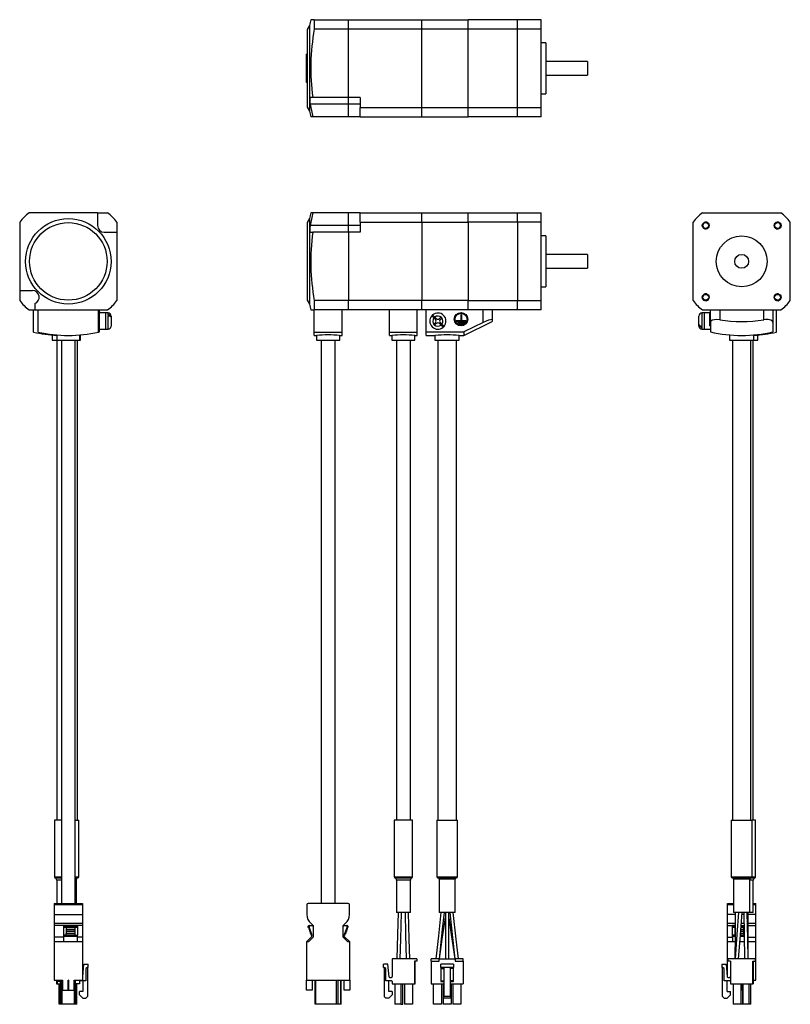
# Model space of a CAD drawing. Extents: x 46 to 379, y -183 to 710.
# Tile 1 of 2: x 46 to 379, y -183 to 242. Entities that reach past the tile are written whole.
import ezdxf

# ---------------------------------------------------------------- set-up
doc = ezdxf.new("R2010")
doc.units = 0
doc.layers.add('SLD-0', color=7, linetype='CONTINUOUS')

msp = doc.modelspace()

# ---------------------------------------------------------------- linework, layer by layer
at = {"layer": 'SLD-0', "color": 7, "linetype": 'CONTINUOUS'}
for p, q in [((170.96, 239.63), (169.96, 237.9)), ((170.96, 239.63), (170.96, 221.15)), ((172.95, 242.15), (171.46, 242.15)), ((172.95, 242.15), (172.95, 238.12)), ((172.95, 242.15), (187.76, 242.15)), ((187.76, 238.12), (187.76, 242.15)), ((187.76, 242.15), (219.46, 242.15)), ((219.46, 238.12), (219.46, 242.15)), ((219.46, 242.15), (239.46, 242.15)), ((239.46, 238.12), (239.46, 242.15)), ((260.76, 242.15), (239.46, 242.15)), ((270.96, 242.15), (260.76, 242.15)), ((260.76, 238.12), (260.76, 242.15)), ((270.96, 238.12), (270.96, 242.15)), ((169.96, 237.9), (169.96, 221.15)), ((187.76, 238.12), (172.95, 238.12)), ((219.46, 238.12), (187.76, 238.12)), ((187.76, 208.55), (187.76, 238.12)), ((239.46, 238.12), (219.46, 238.12)), ((219.46, 204.18), (219.46, 238.12)), ((260.76, 238.12), (239.46, 238.12)), ((239.46, 204.18), (239.46, 238.12)), ((270.96, 238.12), (260.76, 238.12)), ((260.76, 204.18), (260.76, 238.12)), ((270.96, 204.18), (270.96, 238.12)), ((272.96, 232.15), (270.96, 232.15)), ((272.96, 232.15), (272.96, 221.15)), ((169.56, 215.05), (169.56, 227.25)), ((169.76, 227.25), (169.56, 227.25)), ((169.96, 227.25), (169.76, 227.25)), ((169.76, 215.05), (169.76, 227.25)), ((169.61, 217.18), (169.61, 223.18)), ((169.76, 223.18), (169.61, 223.18)), ((290.96, 224.15), (272.96, 224.15)), ((290.96, 224.15), (290.96, 221.15)), ((169.61, 217.18), (169.76, 217.18)), ((169.96, 221.15), (169.96, 204.4)), ((170.96, 221.15), (170.96, 202.67)), ((272.96, 221.15), (272.96, 210.15)), ((272.96, 218.15), (290.96, 218.15)), ((290.96, 221.15), (290.96, 218.15)), ((169.76, 215.05), (169.56, 215.05)), ((169.96, 215.05), (169.76, 215.05)), ((172.28, 208.55), (171.25, 208.55)), ((187.76, 208.55), (172.28, 208.55)), ((192.76, 208.55), (187.76, 208.55)), ((187.76, 205.65), (187.76, 208.55)), ((192.76, 208.55), (192.76, 204.18)), ((270.96, 210.15), (272.96, 210.15)), ((169.96, 204.4), (170.96, 202.67)), ((187.76, 205.65), (171.25, 205.65)), ((192.76, 205.65), (187.76, 205.65)), ((187.76, 200.15), (187.76, 205.65)), ((172.28, 200.15), (171.46, 200.15)), ((187.76, 200.15), (172.28, 200.15)), ((192.76, 200.15), (187.76, 200.15)), ((192.76, 204.18), (219.46, 204.18)), ((192.76, 200.15), (192.76, 204.18)), ((192.76, 200.15), (219.46, 200.15)), ((219.46, 204.18), (239.46, 204.18)), ((219.46, 200.15), (219.46, 204.18)), ((219.46, 200.15), (239.46, 200.15)), ((239.46, 204.18), (260.76, 204.18)), ((239.46, 200.15), (239.46, 204.18)), ((260.76, 200.15), (239.46, 200.15)), ((260.76, 204.18), (270.96, 204.18)), ((260.76, 200.15), (260.76, 204.18)), ((270.96, 200.15), (260.76, 200.15)), ((270.96, 200.15), (270.96, 204.18)), ((79.33, 158.72), (49.76, 158.72)), ((79.33, 158.72), (83.7, 158.72)), ((79.33, 158.72), (79.33, 153.22)), ((172.28, 158.72), (171.46, 158.72)), ((187.76, 158.72), (172.28, 158.72)), ((192.76, 158.72), (187.76, 158.72)), ((187.76, 153.22), (187.76, 158.72)), ((192.76, 158.72), (219.46, 158.72)), ((192.76, 154.69), (192.76, 158.72)), ((219.46, 158.72), (239.46, 158.72)), ((219.46, 154.69), (219.46, 158.72)), ((239.46, 154.69), (239.46, 158.72)), ((239.46, 158.72), (260.76, 158.72)), ((260.76, 158.72), (270.96, 158.72)), ((260.76, 154.69), (260.76, 158.72)), ((270.96, 154.69), (270.96, 158.72)), ((340.61, 158.72), (374.55, 158.72)), ((45.73, 154.69), (45.73, 125.12)), ((87.73, 154.69), (87.73, 150.32)), ((170.96, 156.2), (169.96, 154.47)), ((169.96, 154.47), (169.96, 120.97)), ((170.96, 156.2), (170.96, 119.24)), ((171.25, 153.22), (171.12, 152.27)), ((187.76, 153.22), (171.25, 153.22)), ((192.76, 153.22), (187.76, 153.22)), ((187.76, 150.32), (187.76, 153.22)), ((192.76, 154.69), (219.46, 154.69)), ((192.76, 154.69), (192.76, 150.32)), ((219.46, 154.69), (239.46, 154.69)), ((219.46, 154.69), (219.46, 120.75)), ((260.76, 154.69), (239.46, 154.69)), ((239.46, 154.69), (239.46, 120.75)), ((270.96, 154.69), (260.76, 154.69)), ((260.76, 154.69), (260.76, 120.75)), ((270.96, 120.75), (270.96, 154.69)), ((336.58, 120.75), (336.58, 154.69)), ((378.58, 120.75), (378.58, 154.69)), ((82.23, 150.32), (87.73, 150.32)), ((87.73, 150.32), (87.73, 120.75)), ((171.12, 152.27), (171.06, 151.42)), ((171.06, 151.42), (171.07, 150.78)), ((171.07, 150.78), (171.15, 150.4)), ((171.15, 150.4), (171.25, 150.32)), ((171.25, 150.32), (172.28, 150.32)), ((187.76, 150.32), (172.28, 150.32)), ((192.76, 150.32), (187.76, 150.32)), ((187.76, 150.32), (187.76, 120.75)), ((272.96, 148.72), (270.96, 148.72)), ((272.96, 148.72), (272.96, 126.72)), ((290.96, 140.72), (272.96, 140.72)), ((290.96, 140.72), (290.96, 134.72)), ((272.96, 134.72), (290.96, 134.72)), ((45.73, 125.12), (45.73, 120.75)), ((45.73, 125.12), (51.23, 125.12)), ((270.96, 126.72), (272.96, 126.72)), ((52.23, 119.5), (52.23, 116.72)), ((169.96, 120.97), (170.96, 119.24)), ((172.95, 120.75), (172.95, 116.72)), ((187.76, 120.75), (172.95, 120.75)), ((219.46, 120.75), (187.76, 120.75)), ((187.76, 116.72), (187.76, 120.75)), ((239.46, 120.75), (219.46, 120.75)), ((219.46, 116.72), (219.46, 120.75)), ((239.46, 120.75), (260.76, 120.75)), ((239.46, 116.72), (239.46, 120.75)), ((260.76, 120.75), (270.96, 120.75)), ((260.76, 116.72), (260.76, 120.75)), ((270.96, 116.72), (270.96, 120.75)), ((49.76, 116.72), (52.23, 116.72)), ((51.73, 107.14), (51.73, 116.72)), ((52.23, 116.72), (83.7, 116.72)), ((53.73, 107.14), (53.73, 116.72)), ((79.73, 107.14), (79.73, 116.72)), ((80.23, 107.26), (80.23, 116.72)), ((80.53, 115.62), (80.23, 115.62)), ((82.83, 115.42), (80.23, 115.42)), ((80.53, 115.62), (80.53, 115.42)), ((83.93, 115.42), (82.83, 115.42)), ((82.83, 115.42), (82.83, 108.42)), ((171.46, 116.72), (172.95, 116.72)), ((187.76, 116.72), (172.95, 116.72)), ((172.96, 107.14), (172.96, 116.72)), ((184.96, 107.14), (184.96, 116.72)), ((219.46, 116.72), (187.76, 116.72)), ((205.46, 107.14), (205.46, 116.72)), ((217.46, 107.14), (217.46, 116.72)), ((239.46, 116.72), (219.46, 116.72)), ((221.36, 107.26), (221.36, 116.72)), ((260.76, 116.72), (239.46, 116.72)), ((245.86, 111.31), (245.86, 116.72)), ((249.86, 116.72), (249.86, 112.47)), ((270.96, 116.72), (260.76, 116.72)), ((341.48, 115.42), (340.38, 115.42)), ((340.61, 116.72), (374.55, 116.72)), ((343.78, 115.42), (341.48, 115.42)), ((341.48, 111.92), (341.48, 115.42)), ((344.08, 115.62), (343.78, 115.62)), ((343.78, 112.72), (343.78, 115.62)), ((344.08, 111.31), (344.08, 116.72)), ((348.08, 116.72), (348.08, 112.47)), ((367.08, 112.47), (367.08, 116.72)), ((371.08, 116.72), (371.08, 111.31)), ((372.58, 107.14), (372.58, 116.72)), ((83.93, 114.56), (83.93, 114.21)), ((84.21, 114.54), (83.93, 114.56)), ((83.93, 114.21), (84.36, 114.16)), ((84.61, 114.43), (84.21, 114.54)), ((84.36, 114.16), (84.74, 114.01)), ((84.94, 114.22), (84.61, 114.43)), ((84.74, 114.01), (85.03, 113.78)), ((85.15, 113.95), (84.94, 114.22)), ((85.03, 113.78), (85.19, 113.49)), ((85.23, 113.64), (85.15, 113.95)), ((85.19, 113.49), (85.23, 113.29)), ((85.23, 114.12), (85.23, 113.64)), ((85.23, 113.64), (85.23, 113.29)), ((85.23, 113.29), (85.23, 109.72)), ((223.71, 114.21), (223.76, 114.16)), ((223.76, 114.16), (223.91, 114.01)), ((223.91, 114.01), (224.14, 113.78)), ((224.09, 114.54), (224.06, 114.56)), ((224.2, 114.43), (224.09, 114.54)), ((224.14, 113.78), (224.43, 113.49)), ((224.41, 114.22), (224.2, 114.43)), ((224.68, 113.95), (224.41, 114.22)), ((224.43, 113.49), (224.63, 113.29)), ((224.63, 113.29), (225.29, 112.63)), ((224.99, 113.64), (224.68, 113.95)), ((224.69, 110.61), (225.29, 111.21)), ((224.99, 113.64), (225.65, 112.98)), ((225.05, 110.26), (225.65, 110.86)), ((227.06, 112.98), (227.66, 113.58)), ((227.06, 110.86), (227.72, 110.2)), ((227.42, 112.63), (228.02, 113.23)), ((227.42, 111.21), (228.08, 110.55)), ((227.66, 113.58), (228.02, 113.23)), ((234.31, 112.22), (234.31, 111.92)), ((234.31, 112.22), (236.21, 112.22)), ((234.31, 111.92), (238.41, 111.92)), ((234.91, 111.57), (237.81, 111.57)), ((234.91, 111.57), (234.91, 111.27)), ((234.91, 111.27), (237.81, 111.27)), ((235.51, 110.92), (237.21, 110.92)), ((235.51, 110.92), (235.51, 110.62)), ((235.51, 110.62), (237.21, 110.62)), ((236.21, 114.82), (236.51, 114.82)), ((236.21, 114.82), (236.21, 112.22)), ((236.51, 114.82), (236.51, 112.22)), ((236.51, 112.22), (238.41, 112.22)), ((237.21, 110.92), (237.21, 110.62)), ((245.86, 111.31), (237.56, 107.26)), ((237.59, 105.74), (249.87, 111.72)), ((237.81, 111.57), (237.81, 111.27)), ((238.41, 112.22), (238.41, 111.92)), ((247.22, 111.92), (245.86, 111.31)), ((248.28, 112.31), (247.22, 111.92)), ((249.12, 112.53), (248.28, 112.31)), ((249.67, 112.59), (249.12, 112.53)), ((249.86, 112.47), (249.67, 112.59)), ((249.86, 112.47), (249.86, 111.74)), ((339.08, 110.55), (339.08, 114.12)), ((341.48, 108.42), (341.48, 111.92)), ((343.78, 109.82), (343.78, 112.72)), ((344.32, 111.92), (344.08, 111.31)), ((344.08, 111.31), (344.08, 107.26)), ((344.9, 112.31), (344.32, 111.92)), ((345.77, 112.53), (344.9, 112.31)), ((346.87, 112.59), (345.77, 112.53)), ((348.08, 112.47), (346.87, 112.59)), ((367.9, 112.57), (367.08, 112.47)), ((369.07, 112.57), (367.9, 112.57)), ((370.12, 112.36), (369.07, 112.57)), ((370.85, 111.91), (370.12, 112.36)), ((371.08, 111.31), (370.85, 111.91)), ((371.08, 111.31), (371.08, 107.26)), ((79.73, 107.14), (80.23, 107.26)), ((80.23, 108.42), (82.83, 108.42)), ((82.83, 108.42), (83.93, 108.42)), ((172.96, 107.14), (184.96, 107.14)), ((172.96, 105.72), (172.96, 107.14)), ((184.96, 105.72), (184.96, 107.14)), ((205.46, 107.14), (217.46, 107.14)), ((205.46, 105.72), (205.46, 107.14)), ((217.46, 105.72), (217.46, 107.14)), ((221.36, 107.26), (237.56, 107.26)), ((221.36, 105.72), (221.36, 107.26)), ((224.69, 110.61), (225.05, 110.26)), ((227.72, 110.2), (228.03, 109.89)), ((228.03, 109.89), (228.3, 109.62)), ((228.28, 110.34), (228.08, 110.55)), ((228.57, 110.06), (228.28, 110.34)), ((228.3, 109.62), (228.51, 109.41)), ((228.51, 109.41), (228.63, 109.29)), ((228.8, 109.83), (228.57, 110.06)), ((228.63, 109.29), (228.65, 109.27)), ((228.95, 109.68), (228.8, 109.83)), ((229, 109.63), (228.95, 109.68)), ((237.56, 107.26), (237.56, 105.72)), ((339.12, 110.34), (339.08, 110.55)), ((339.08, 110.55), (339.08, 110.2)), ((339.08, 110.2), (339.16, 109.89)), ((339.08, 109.72), (339.08, 110.2)), ((339.28, 110.06), (339.12, 110.34)), ((339.16, 109.89), (339.37, 109.62)), ((339.57, 109.83), (339.28, 110.06)), ((339.37, 109.62), (339.7, 109.41)), ((339.95, 109.68), (339.57, 109.83)), ((339.7, 109.41), (340.1, 109.29)), ((340.38, 109.63), (339.95, 109.68)), ((340.1, 109.29), (340.38, 109.27)), ((340.38, 109.27), (340.38, 109.63)), ((340.38, 108.42), (341.48, 108.42)), ((341.48, 108.42), (344.08, 108.42)), ((343.78, 109.82), (344.08, 109.82)), ((59.73, 105.92), (59.73, 103.72)), ((59.73, 103.72), (61.73, 103.72)), ((61.73, 105.92), (61.73, 103.72)), ((61.73, 103.72), (61.73, -103.68)), ((61.73, 103.72), (66.73, 103.72)), ((63.73, 103.72), (63.73, -139.78)), ((66.73, 103.72), (71.73, 103.72)), ((69.73, -139.78), (69.73, 103.72)), ((70.73, -103.68), (70.73, 103.72)), ((71.73, 103.72), (71.73, 105.93)), ((71.73, 103.72), (71.98, 103.72)), ((71.98, 103.72), (71.98, 105.95)), ((172.96, 105.72), (173.96, 105.72)), ((173.96, 105.72), (173.96, 103.72)), ((173.96, 103.72), (183.96, 103.72)), ((175.96, 103.72), (175.96, -139.78)), ((181.96, -139.78), (181.96, 103.72)), ((183.89, 105.72), (184.96, 105.72)), ((183.96, 103.72), (183.96, 105.72)), ((205.46, 105.72), (206.46, 105.72)), ((206.46, 105.72), (206.46, 103.72)), ((206.46, 103.72), (216.46, 103.72)), ((208.46, 103.72), (208.46, -103.68)), ((214.46, -103.68), (214.46, 103.72)), ((216.39, 105.72), (217.46, 105.72)), ((216.46, 103.72), (216.46, 105.72)), ((221.36, 105.72), (225.11, 105.72)), ((225.11, 105.72), (225.11, 103.72)), ((225.11, 103.72), (235.61, 103.72)), ((226.36, 103.72), (226.36, -103.68)), ((234.36, -103.68), (234.36, 103.72)), ((235.54, 105.72), (237.56, 105.72)), ((235.61, 103.72), (235.61, 105.72)), ((352.33, 105.95), (352.33, 103.72)), ((352.33, 103.72), (362.83, 103.72)), ((353.58, 103.72), (353.58, -103.68)), ((361.58, -103.68), (361.58, 103.72)), ((362.58, -103.68), (362.58, 103.72)), ((362.83, 103.72), (362.83, 105.94)), ((362.83, 103.72), (364.58, 103.72)), ((364.58, 103.72), (364.58, 105.92)), ((60.73, -103.68), (60.73, -128.18)), ((63.73, -103.68), (60.73, -103.68)), ((69.73, -103.68), (71.23, -103.68)), ((71.23, -128.18), (71.23, -103.68)), ((207.46, -103.68), (207.46, -128.18)), ((215.46, -103.68), (207.46, -103.68)), ((215.46, -128.18), (215.46, -103.68)), ((225.86, -103.68), (225.86, -128.18)), ((225.86, -103.68), (234.86, -103.68)), ((234.86, -128.18), (234.86, -103.68)), ((353.08, -103.68), (353.08, -128.18)), ((353.08, -103.68), (362.08, -103.68)), ((362.08, -128.18), (362.08, -103.68)), ((363.58, -103.68), (362.08, -103.68)), ((363.58, -128.18), (363.58, -103.68)), ((61.73, -129.6), (61.73, -139.78)), ((69.73, -128.68), (70.73, -128.68)), ((70.23, -139.78), (70.23, -129.18)), ((208.46, -129.6), (208.46, -143.68)), ((214.46, -143.68), (214.46, -129.6)), ((226.36, -128.68), (234.36, -128.68)), ((226.86, -129.18), (226.86, -143.68)), ((233.86, -143.68), (233.86, -129.18)), ((353.58, -128.68), (361.58, -128.68)), ((354.08, -129.18), (354.08, -143.68)), ((361.08, -143.68), (361.08, -129.18)), ((362.58, -143.68), (362.58, -129.6)), ((60.63, -139.78), (72.83, -139.78)), ((60.63, -139.78), (60.63, -140.28)), ((72.83, -140.28), (60.63, -140.28)), ((60.63, -140.28), (60.63, -144.52)), ((72.83, -139.78), (72.83, -140.28)), ((72.83, -140.28), (72.83, -144.52)), ((169.76, -140.28), (169.76, -144.52)), ((187.66, -139.78), (170.26, -139.78)), ((188.16, -144.52), (188.16, -140.28)), ((351.48, -139.78), (354.08, -139.78)), ((351.48, -140.28), (351.48, -139.78)), ((351.48, -144.52), (351.48, -140.28)), ((362.58, -139.78), (363.68, -139.78)), ((363.68, -140.28), (363.68, -139.78)), ((363.68, -144.52), (363.68, -140.28)), ((60.63, -144.52), (72.83, -144.52)), ((60.63, -144.52), (60.63, -148.28)), ((72.83, -144.52), (72.83, -148.28)), ((214.46, -143.68), (208.46, -143.68)), ((209.21, -143.68), (208.92, -153.18)), ((210.32, -155.18), (210.71, -143.68)), ((212.21, -143.68), (212.44, -153.18)), ((213.99, -155.18), (213.71, -143.68)), ((233.86, -143.68), (226.86, -143.68)), ((227.7, -143.68), (226.95, -150.81)), ((228.39, -150.81), (229.2, -143.68)), ((229.61, -143.68), (229.61, -153.18)), ((231.1, -155.18), (231.11, -143.68)), ((231.51, -143.68), (232.55, -153.18)), ((234.27, -155.18), (233.01, -143.68)), ((351.48, -148.28), (351.48, -144.52)), ((357.58, -143.68), (354.08, -143.68)), ((354.83, -143.68), (354.76, -153.44)), ((356.22, -143.68), (355.51, -153.18)), ((356.86, -155.18), (357.72, -143.68)), ((361.08, -143.68), (357.58, -143.68)), ((358.45, -143.68), (358.64, -153.18)), ((360.17, -155.18), (359.95, -143.68)), ((360.33, -155.18), (360.33, -143.68)), ((362.58, -143.68), (361.08, -143.68)), ((363.68, -148.28), (363.68, -144.52)), ((60.63, -148.28), (72.83, -148.28)), ((60.63, -148.28), (60.63, -149.16)), ((72.83, -148.28), (72.83, -149.16)), ((171.46, -148.28), (172.46, -149.16)), ((185.45, -149.16), (186.45, -148.28)), ((228.27, -155.18), (229.61, -145.92)), ((231.1, -145.92), (232.15, -153.18)), ((351.48, -149.16), (351.48, -148.28)), ((363.68, -149.16), (363.68, -148.28)), ((72.83, -149.16), (60.63, -149.16)), ((60.63, -149.16), (60.63, -154.28)), ((64.7, -149.28), (65.75, -149.28)), ((64.7, -149.28), (64.7, -149.58)), ((65.75, -149.58), (64.7, -149.58)), ((64.7, -149.58), (64.7, -150.13)), ((65.75, -150.13), (64.7, -150.13)), ((64.7, -150.13), (64.7, -153.43)), ((65.75, -149.28), (69.75, -149.28)), ((65.75, -149.28), (65.75, -149.58)), ((65.75, -149.58), (69.75, -149.58)), ((65.75, -149.58), (65.75, -150.13)), ((65.75, -150.13), (69.75, -150.13)), ((65.75, -150.13), (65.75, -150.98)), ((65.75, -150.98), (69.75, -150.98)), ((65.75, -150.98), (65.75, -151.83)), ((69.75, -151.83), (65.75, -151.83)), ((65.75, -151.83), (65.75, -152.68)), ((69.75, -152.68), (65.75, -152.68)), ((65.75, -153.43), (65.75, -152.68)), ((69.75, -149.58), (69.75, -149.28)), ((69.75, -149.28), (70.7, -149.28)), ((69.75, -150.13), (69.75, -149.58)), ((70.7, -149.58), (69.75, -149.58)), ((70.7, -150.13), (69.75, -150.13)), ((69.75, -150.98), (69.75, -150.13)), ((69.75, -151.83), (69.75, -150.98)), ((69.75, -152.68), (69.75, -151.83)), ((69.75, -153.43), (69.75, -152.68)), ((70.7, -149.28), (70.7, -149.58)), ((70.7, -149.58), (70.7, -150.13)), ((70.7, -150.13), (70.7, -153.43)), ((72.83, -149.16), (72.83, -154.28)), ((170.39, -150.13), (170.39, -149.58)), ((170.71, -150.13), (170.39, -150.13)), ((170.69, -149.28), (171.01, -149.28)), ((170.71, -149.58), (170.71, -150.13)), ((170.71, -150.13), (171.96, -153.43)), ((170.71, -150.98), (170.71, -150.13)), ((171.04, -150.98), (170.71, -150.98)), ((171.01, -149.28), (172.06, -149.28)), ((171.04, -151.83), (171.04, -150.98)), ((171.36, -151.83), (171.04, -151.83)), ((171.36, -152.68), (171.36, -151.83)), ((171.68, -152.68), (171.36, -152.68)), ((171.68, -153.43), (171.68, -152.68)), ((172.06, -149.28), (172.46, -149.68)), ((172.46, -149.16), (172.46, -154.28)), ((185.45, -154.28), (185.45, -149.16)), ((185.85, -149.28), (185.45, -149.68)), ((185.85, -149.28), (186.9, -149.28)), ((185.95, -153.43), (187.2, -150.13)), ((186.23, -152.68), (186.23, -153.43)), ((186.55, -152.68), (186.23, -152.68)), ((186.55, -151.83), (186.55, -152.68)), ((186.88, -151.83), (186.55, -151.83)), ((186.88, -150.98), (186.88, -151.83)), ((187.2, -150.98), (186.88, -150.98)), ((186.9, -149.28), (187.22, -149.28)), ((187.2, -150.13), (187.2, -149.58)), ((187.2, -150.13), (187.2, -150.98)), ((187.52, -150.13), (187.2, -150.13)), ((187.52, -149.58), (187.52, -150.13)), ((226.95, -150.81), (226.65, -153.66)), ((228.08, -153.67), (228.39, -150.81)), ((351.48, -149.16), (354.79, -149.16)), ((351.48, -154.28), (351.48, -149.16)), ((354.56, -149.28), (353.61, -149.28)), ((353.61, -149.58), (353.61, -149.28)), ((353.61, -149.58), (354.56, -149.58)), ((353.61, -150.13), (353.61, -149.58)), ((354.56, -150.13), (353.61, -150.13)), ((353.61, -153.43), (353.61, -150.13)), ((354.56, -149.28), (354.56, -149.58)), ((354.56, -149.28), (354.79, -149.28)), ((354.56, -149.58), (354.56, -150.13)), ((354.56, -150.13), (354.78, -150.13)), ((354.56, -150.13), (354.56, -150.98)), ((354.56, -150.98), (354.78, -150.98)), ((354.56, -150.98), (354.56, -151.83)), ((354.77, -151.83), (354.56, -151.83)), ((354.56, -151.83), (354.56, -152.68)), ((354.77, -152.68), (354.56, -152.68)), ((354.56, -152.68), (354.56, -153.43)), ((358.56, -152.68), (357.05, -152.68)), ((358.56, -151.83), (357.11, -151.83)), ((357.17, -150.98), (358.56, -150.98)), ((357.24, -150.13), (358.56, -150.13)), ((357.3, -149.28), (358.56, -149.28)), ((357.31, -149.16), (358.56, -149.16)), ((358.56, -149.58), (358.56, -149.28)), ((358.56, -149.28), (358.56, -149.28)), ((358.56, -150.13), (358.56, -149.58)), ((358.58, -150.13), (358.56, -150.13)), ((358.56, -150.98), (358.56, -150.13)), ((358.56, -151.83), (358.56, -150.98)), ((358.56, -152.68), (358.56, -151.83)), ((358.56, -152.68), (358.56, -153.43)), ((360.33, -149.16), (363.68, -149.16)), ((363.68, -154.28), (363.68, -149.16)), ((64.7, -154.28), (60.63, -154.28)), ((60.63, -154.28), (60.63, -156.28)), ((72.83, -156.28), (60.63, -156.28)), ((60.63, -156.28), (60.63, -172.78)), ((65.75, -153.43), (64.7, -153.43)), ((64.7, -153.43), (64.7, -153.93)), ((70.7, -153.93), (64.7, -153.93)), ((64.7, -153.93), (64.7, -156.28)), ((69.75, -153.43), (65.75, -153.43)), ((69.75, -153.43), (70.7, -153.43)), ((70.7, -153.93), (70.7, -153.43)), ((70.7, -156.28), (70.7, -153.93)), ((72.83, -154.28), (70.7, -154.28)), ((72.83, -154.28), (72.83, -156.28)), ((72.83, -156.28), (72.83, -172.78)), ((170.46, -156.28), (169.56, -156.28)), ((169.56, -156.28), (169.56, -172.78)), ((169.61, -156.28), (171.96, -153.93)), ((172.46, -154.28), (170.46, -156.28)), ((171.96, -153.43), (171.68, -153.43)), ((171.96, -153.93), (171.96, -153.43)), ((187.45, -156.28), (185.45, -154.28)), ((185.95, -153.93), (185.95, -153.43)), ((186.23, -153.43), (185.95, -153.43)), ((185.95, -153.93), (188.3, -156.28)), ((188.36, -156.28), (187.45, -156.28)), ((188.36, -172.78), (188.36, -156.28)), ((208.92, -153.18), (208.56, -163.68)), ((210.06, -163.68), (210.32, -155.18)), ((212.44, -153.18), (212.71, -163.68)), ((214.21, -163.68), (213.99, -155.18)), ((226.65, -153.66), (225.52, -163.68)), ((227.01, -163.68), (228.08, -153.67)), ((227.05, -163.68), (228.27, -155.18)), ((229.61, -153.18), (229.61, -163.68)), ((231.1, -163.68), (231.1, -155.18)), ((232.15, -153.18), (233.66, -163.68)), ((232.55, -153.18), (233.7, -163.68)), ((235.2, -163.68), (234.27, -155.18)), ((351.48, -154.28), (353.61, -154.28)), ((351.48, -156.28), (351.48, -154.28)), ((351.48, -171.61), (351.48, -156.28)), ((354.73, -156.28), (351.48, -156.28)), ((354.56, -153.43), (353.61, -153.43)), ((353.61, -153.93), (353.61, -153.43)), ((353.61, -153.93), (353.61, -156.28)), ((354.76, -153.93), (353.61, -153.93)), ((354.76, -153.43), (354.56, -153.43)), ((354.76, -153.44), (354.67, -163.68)), ((355.51, -153.18), (354.73, -163.68)), ((356.23, -163.68), (356.86, -155.18)), ((358.7, -156.28), (356.78, -156.28)), ((358.65, -153.93), (356.95, -153.93)), ((358.56, -153.43), (356.99, -153.43)), ((358.64, -153.43), (358.56, -153.43)), ((358.64, -153.18), (358.84, -163.68)), ((360.34, -163.68), (360.17, -155.18)), ((360.33, -154.28), (363.68, -154.28)), ((360.33, -163.39), (360.33, -155.18)), ((363.68, -156.28), (360.33, -156.28)), ((363.68, -156.28), (363.68, -154.28)), ((363.68, -172.78), (363.68, -156.28)), ((72.93, -171.45), (73.41, -165.88)), ((73.41, -165.88), (75.33, -165.88)), ((75.33, -167.38), (75.33, -165.88)), ((204.77, -165.88), (202.86, -165.88)), ((202.86, -167.38), (202.86, -165.88)), ((205.26, -171.45), (204.77, -165.88)), ((206.66, -163.68), (206.66, -171.33)), ((217.26, -163.68), (206.66, -163.68)), ((217.26, -164.68), (216.26, -164.68)), ((216.26, -164.68), (216.26, -174.38)), ((216.51, -174.38), (216.51, -164.68)), ((217.26, -163.68), (217.26, -164.68)), ((226.86, -163.68), (223.46, -163.68)), ((223.46, -164.68), (223.46, -163.68)), ((223.46, -164.68), (226.86, -164.68)), ((223.46, -164.68), (223.46, -174.38)), ((226.86, -164.68), (226.86, -163.68)), ((226.86, -163.68), (233.86, -163.68)), ((227.66, -167.38), (227.66, -165.88)), ((233.06, -165.88), (227.66, -165.88)), ((233.06, -165.88), (233.06, -167.38)), ((233.86, -163.68), (233.86, -164.68)), ((237.26, -163.68), (233.86, -163.68)), ((233.86, -164.68), (237.26, -164.68)), ((237.26, -164.68), (237.26, -163.68)), ((237.26, -164.68), (237.26, -174.38)), ((348.98, -165.88), (348.98, -167.38)), ((348.98, -165.88), (350.9, -165.88)), ((350.9, -165.88), (351.38, -171.45)), ((351.78, -164.68), (351.78, -163.68)), ((363.38, -163.68), (351.78, -163.68)), ((352.78, -164.68), (351.78, -164.68)), ((352.78, -164.68), (352.78, -174.38)), ((358.83, -163.39), (358.83, -163.68)), ((362.38, -174.38), (362.38, -164.68)), ((362.38, -164.68), (363.38, -164.68)), ((362.63, -174.38), (362.63, -164.68)), ((363.38, -163.68), (363.38, -164.68)), ((75.03, -167.38), (74.33, -167.88)), ((74.33, -167.88), (74.33, -173.13)), ((75.03, -167.38), (75.33, -167.38)), ((75.03, -167.38), (75.03, -179.98)), ((202.86, -167.38), (203.16, -167.38)), ((203.86, -167.88), (203.16, -167.38)), ((203.16, -167.38), (203.16, -179.98)), ((203.86, -173.13), (203.86, -167.88)), ((233.06, -167.38), (227.66, -167.38)), ((227.66, -167.38), (227.66, -167.88)), ((227.66, -167.88), (228.86, -167.88)), ((227.66, -167.88), (227.66, -173.13)), ((228.86, -167.38), (228.86, -179.98)), ((231.86, -179.98), (231.86, -167.38)), ((233.06, -167.88), (231.86, -167.88)), ((233.06, -167.88), (233.06, -167.38)), ((233.06, -173.13), (233.06, -167.88)), ((348.98, -167.38), (349.28, -167.38)), ((349.98, -167.88), (349.28, -167.38)), ((349.28, -179.98), (349.28, -167.38)), ((349.98, -173.13), (349.98, -167.88)), ((60.63, -172.78), (64.23, -172.78)), ((61.68, -172.78), (61.68, -174.38)), ((61.68, -174.38), (61.93, -174.38)), ((61.93, -174.38), (61.93, -172.78)), ((62.03, -174.38), (61.93, -174.38)), ((62.03, -172.78), (62.03, -173.13)), ((62.03, -173.13), (63.23, -173.13)), ((62.03, -173.13), (62.03, -173.43)), ((63.23, -173.43), (62.03, -173.43)), ((62.03, -174.38), (62.03, -173.43)), ((62.03, -174.38), (63.23, -174.38)), ((62.83, -183.28), (62.83, -174.38)), ((63.03, -183.28), (63.03, -174.38)), ((63.23, -172.78), (63.23, -179.98)), ((63.63, -183.28), (63.63, -172.78)), ((64.03, -183.28), (64.03, -172.78)), ((64.23, -172.78), (64.23, -177.18)), ((66.75, -172.78), (66.7, -172.78)), ((66.7, -177.18), (66.7, -172.78)), ((66.75, -172.78), (66.75, -177.18)), ((69.23, -172.78), (72.83, -172.78)), ((69.23, -177.18), (69.23, -172.78)), ((69.43, -183.28), (69.43, -172.78)), ((69.83, -183.28), (69.83, -172.78)), ((71.53, -174.38), (69.83, -174.38)), ((70.43, -183.28), (70.43, -174.38)), ((71.53, -172.78), (71.53, -174.38)), ((74.33, -173.13), (71.83, -173.13)), ((73.03, -173.13), (73.03, -177.81)), ((169.56, -172.78), (188.36, -172.78)), ((169.56, -177.18), (169.56, -172.78)), ((172.06, -172.78), (172.06, -177.18)), ((173.31, -183.28), (173.31, -172.78)), ((173.71, -183.28), (173.71, -172.78)), ((182.61, -183.28), (182.61, -172.78)), ((183.31, -183.28), (183.31, -172.78)), ((184.49, -183.28), (184.49, -172.78)), ((184.61, -183.28), (184.61, -172.78)), ((185.86, -177.18), (185.86, -172.78)), ((188.36, -172.78), (188.36, -177.18)), ((206.36, -173.13), (203.86, -173.13)), ((205.16, -177.81), (205.16, -173.13)), ((205.46, -171.63), (206.36, -171.63)), ((206.66, -173.43), (206.66, -174.38)), ((206.66, -174.38), (216.26, -174.38)), ((207.76, -174.38), (207.76, -183.28)), ((210.41, -174.38), (210.41, -183.28)), ((211.16, -183.28), (211.16, -174.38)), ((211.96, -174.38), (211.96, -183.28)), ((215.36, -174.38), (215.36, -183.28)), ((216.26, -174.38), (216.51, -174.38)), ((223.46, -174.38), (228.86, -174.38)), ((224.46, -183.28), (224.46, -174.38)), ((227.66, -173.13), (228.86, -173.13)), ((227.66, -173.13), (227.66, -173.43)), ((227.66, -173.43), (228.86, -173.43)), ((227.86, -174.38), (227.86, -183.28)), ((228.66, -174.38), (228.66, -183.28)), ((233.06, -173.13), (231.86, -173.13)), ((231.86, -173.43), (233.06, -173.43)), ((231.86, -174.38), (237.26, -174.38)), ((232.06, -174.38), (232.06, -183.28)), ((232.86, -174.38), (232.86, -183.28)), ((233.06, -173.43), (233.06, -173.13)), ((236.26, -174.38), (236.26, -183.28)), ((352.48, -173.13), (349.98, -173.13)), ((351.28, -177.81), (351.28, -173.13)), ((351.58, -171.63), (352.48, -171.63)), ((352.78, -174.38), (362.38, -174.38)), ((353.88, -174.38), (353.88, -183.28)), ((357.28, -174.38), (357.28, -183.28)), ((357.56, -177.18), (357.56, -174.38)), ((357.61, -174.38), (357.61, -177.18)), ((357.88, -174.38), (357.88, -183.28)), ((358.08, -174.38), (358.08, -183.28)), ((360.73, -174.38), (360.73, -183.28)), ((361.48, -183.28), (361.48, -174.38)), ((362.63, -174.38), (362.38, -174.38)), ((362.63, -172.78), (363.68, -172.78)), ((64.23, -177.18), (66.7, -177.18)), ((66.75, -177.18), (69.23, -177.18)), ((73.03, -177.81), (71.53, -177.68)), ((71.53, -179.18), (71.53, -177.68)), ((172.06, -177.18), (169.56, -177.18)), ((188.36, -177.18), (185.86, -177.18)), ((206.66, -177.68), (205.16, -177.81)), ((206.66, -177.68), (206.66, -179.18)), ((351.28, -177.81), (352.78, -177.68)), ((352.78, -179.18), (352.78, -177.68)), ((357.28, -177.18), (357.56, -177.18)), ((357.88, -177.18), (357.61, -177.18)), ((63.63, -179.98), (63.23, -179.98)), ((63.23, -180.68), (63.23, -179.98)), ((63.23, -180.68), (63.63, -180.68)), ((73.03, -180.68), (71.53, -179.18)), ((73.03, -180.68), (74.33, -180.68)), ((74.33, -180.68), (75.03, -179.98)), ((203.86, -180.68), (203.16, -179.98)), ((205.16, -180.68), (203.86, -180.68)), ((205.16, -180.68), (206.66, -179.18)), ((228.86, -180.68), (228.86, -179.98)), ((231.86, -179.98), (228.86, -179.98)), ((231.86, -180.68), (228.86, -180.68)), ((231.86, -179.98), (231.86, -180.68)), ((349.28, -179.98), (349.98, -180.68)), ((349.98, -180.68), (351.28, -180.68)), ((352.78, -179.18), (351.28, -180.68)), ((63.03, -183.28), (62.83, -183.28)), ((63.63, -183.28), (63.03, -183.28)), ((64.03, -183.28), (63.63, -183.28)), ((69.43, -183.28), (64.03, -183.28)), ((69.83, -183.28), (69.43, -183.28)), ((70.43, -183.28), (69.83, -183.28)), ((173.71, -183.28), (173.31, -183.28)), ((182.61, -183.28), (173.71, -183.28)), ((183.31, -183.28), (182.61, -183.28)), ((184.49, -183.28), (183.31, -183.28)), ((184.61, -183.28), (184.49, -183.28)), ((210.41, -183.28), (207.76, -183.28)), ((210.41, -183.28), (211.16, -183.28)), ((215.36, -183.28), (211.96, -183.28)), ((227.86, -183.28), (224.46, -183.28)), ((232.06, -183.28), (228.66, -183.28)), ((236.26, -183.28), (232.86, -183.28)), ((357.28, -183.28), (353.88, -183.28)), ((357.88, -183.28), (357.28, -183.28)), ((358.08, -183.28), (357.88, -183.28)), ((360.73, -183.28), (358.08, -183.28)), ((361.48, -183.28), (360.73, -183.28))]:
    msp.add_line(p, q, dxfattribs=at)
at = {"layer": 'SLD-0', "color": 8, "linetype": 'CONTINUOUS'}
for p, q in [((83.93, 114.56), (83.93, 115.42)), ((340.38, 115.42), (340.38, 109.63)), ((83.93, 108.42), (83.93, 114.21)), ((340.38, 109.27), (340.38, 108.42)), ((60.73, -128.18), (63.73, -128.18)), ((61.06, -128.65), (63.73, -128.65)), ((63.73, -129.6), (61.73, -129.6)), ((69.73, -128.18), (71.23, -128.18)), ((70.23, -129.18), (69.73, -129.18)), ((207.46, -128.18), (215.46, -128.18)), ((207.79, -128.65), (215.12, -128.65)), ((214.46, -129.6), (208.46, -129.6)), ((225.86, -128.18), (234.86, -128.18)), ((233.86, -129.18), (226.86, -129.18)), ((353.08, -128.18), (362.08, -128.18)), ((361.08, -129.18), (354.08, -129.18)), ((362.58, -129.6), (361.08, -129.6)), ((361.75, -128.65), (363.25, -128.65)), ((362.08, -128.18), (363.58, -128.18)), ((354.08, -140.28), (351.48, -140.28)), ((363.68, -140.28), (362.58, -140.28)), ((354.83, -144.52), (351.48, -144.52)), ((358.47, -144.52), (357.65, -144.52)), ((363.68, -144.52), (360.33, -144.52)), ((351.48, -148.28), (354.8, -148.28)), ((357.37, -148.28), (358.54, -148.28)), ((360.33, -148.28), (363.68, -148.28)), ((354.56, -149.58), (354.79, -149.58)), ((357.28, -149.58), (358.56, -149.58)), ((358.56, -149.58), (358.57, -149.58))]:
    msp.add_line(p, q, dxfattribs=at)
at = {"layer": 'SLD-0', "color": 7, "linetype": 'CONTINUOUS'}
for centre, radius in [((66.73, 137.72), 18.48), ((66.73, 137.72), 16.75), ((342.08, 153.22), 1.5), ((342.08, 153.22), 1.25), ((373.08, 153.22), 1.5), ((373.08, 153.22), 1.25), ((357.58, 137.72), 11), ((357.58, 137.72), 3), ((342.08, 122.22), 1.5), ((342.08, 122.22), 1.25), ((373.08, 122.22), 1.5), ((373.08, 122.22), 1.25), ((236.36, 112.72), 2.9), ((236.36, 112.72), 2.6)]:
    msp.add_circle(centre, radius, dxfattribs=at)
for centre, radius, start, end in [((269.23, 221.15), 100, 167.8776, 169.3493), ((269.23, 221.15), 97.77, 170.0042, 187.4045), ((176.4, 207.1), 5.35, 164.275, 195.725), ((269.23, 221.15), 99.2, 188.989, 192.2212), ((269.23, 221.15), 100, 190.6507, 192.1224), ((66.73, 137.72), 27, 128.9424, 141.0576), ((66.73, 137.72), 27, 38.9424, 51.0576), ((269.23, 137.72), 100, 167.8776, 169.3493), ((269.23, 137.72), 99.2, 167.7788, 171.011), ((357.58, 137.72), 27, 128.9424, 141.0576), ((357.58, 137.72), 27, 38.9424, 51.0576), ((82.23, 153.22), 2.9, 180, 270), ((342.08, 153.22), 1.5, 75, 345), ((373.08, 153.22), 1.5, 75, 345), ((269.23, 137.72), 97.77, 172.5955, 189.9958), ((51.23, 122.22), 2.9, 290.1713, 90), ((342.08, 122.22), 1.5, 75, 345), ((373.08, 122.22), 1.5, 75, 345), ((66.73, 137.72), 27, 218.9424, 231.0576), ((66.73, 137.72), 27, 308.9424, 321.0576), ((269.23, 137.72), 100, 190.6507, 192.1224), ((357.58, 137.72), 27, 218.9424, 231.0576), ((357.58, 137.72), 27, 308.9424, 321.0576), ((83.93, 114.12), 1.3, 0, 90), ((226.36, 111.92), 3.5, 319.096, 130.9039), ((340.38, 114.12), 1.3, 90, 180), ((226.36, 111.92), 3.5, 139.096, 310.904), ((226.36, 111.92), 3.5, 130.9039, 139.096), ((226.36, 111.92), 2.2, 141.525, 308.475), ((226.36, 111.92), 2.2, 321.525, 128.475), ((224.59, 111.92), 1, 315, 45), ((226.36, 113.69), 1, 225, 315), ((226.36, 110.15), 1, 45, 135), ((228.12, 111.92), 1, 135, 225), ((357.58, 171.73), 60.01, 260.8914, 279.1086), ((64.73, 165.72), 60, 257.4867, 267.134), ((66.73, 165.72), 60, 257.4867, 282.5133), ((83.93, 109.72), 1.3, 270, 0), ((226.36, 111.92), 3.5, 310.904, 319.096), ((340.38, 109.72), 1.3, 180, 270), ((357.58, 165.72), 60, 256.9971, 283.0029), ((359.58, 165.72), 60, 273.105, 282.5133), ((178.96, 45.84), 60.09, 85.2861, 94.7728), ((211.46, 45.84), 60.09, 85.286, 94.7729), ((230.36, 45.85), 60.1, 85.0507, 95.0112), ((61.23, -128.18), 0.5, 180, 250.5288), ((60.73, -129.6), 1, 0, 70.5288), ((70.73, -129.18), 0.5, 90, 180), ((70.73, -128.18), 0.5, 270, 0), ((207.96, -128.18), 0.5, 180, 250.5288), ((207.46, -129.6), 1, 0, 70.5288), ((215.46, -129.6), 1, 109.4712, 180), ((214.96, -128.18), 0.5, 289.4712, 0), ((226.36, -128.18), 0.5, 180, 270), ((226.36, -129.18), 0.5, 0, 90), ((234.36, -129.18), 0.5, 90, 180), ((234.36, -128.18), 0.5, 270, 0), ((353.58, -128.18), 0.5, 180, 270), ((353.58, -129.18), 0.5, 0, 90), ((361.58, -129.18), 0.5, 90, 180), ((361.58, -128.18), 0.5, 270, 0), ((363.58, -129.6), 1, 109.4712, 180), ((363.08, -128.18), 0.5, 289.4712, 0), ((170.26, -140.28), 0.5, 89.9998, 179.9997), ((187.66, -140.28), 0.5, 0, 90.0002), ((174.76, -144.52), 5, 180, 228.743), ((183.16, -144.52), 5, 311.257, 359.9999), ((170.69, -149.58), 0.3, 90, 179.9982), ((171.01, -149.58), 0.3, 90, 179.9982), ((186.9, -149.58), 0.3, 0, 89.9994), ((187.22, -149.58), 0.3, 0.0018, 90), ((71.83, -173.43), 0.3, 90, 180), ((72.73, -171.43), 0.2, 300, 355), ((205.46, -171.43), 0.2, 185, 270), ((206.36, -171.33), 0.3, 270, 0.0012), ((206.36, -173.43), 0.3, 0, 90), ((351.58, -171.43), 0.2, 185, 270), ((352.48, -171.33), 0.3, 270, 0), ((352.48, -173.43), 0.3, 0, 90)]:
    msp.add_arc(centre, radius, start, end, dxfattribs=at)

doc.saveas('drawing.dxf')
